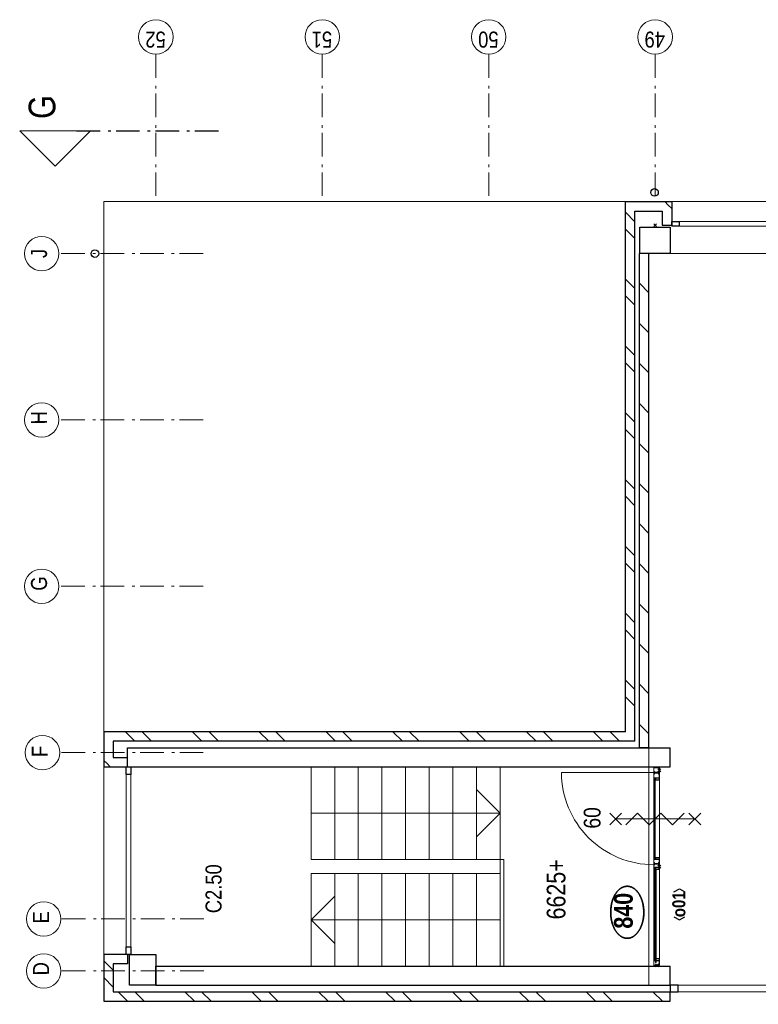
# Model space of a CAD drawing. Header units: millimetres. Extents: x -88840 to 85996, y -16279 to 104709.
# Tile 31 of 184: x 1110 to 8921, y 30882 to 41300. Entities that reach past the tile are written whole.
import ezdxf
from ezdxf.enums import TextEntityAlignment as Align

# ---------------------------------------------------------------- set-up
doc = ezdxf.new("R2010")
doc.units = ezdxf.units.MM
doc.header["$LTSCALE"] = 400
doc.header["$PDMODE"] = 3
doc.header["$PDSIZE"] = 15
doc.linetypes.add('STYLE_06', pattern=[1.041641, 0.625, -0.208282, 0.069427, -0.138931])
for name, color, linetype, lineweight in [('BA-Brandveiligheid', 7, 'Continuous', 15), ('Binnenkozijnen', 140, 'Continuous', 15), ('Buitenkozijnen', 140, 'Continuous', 15), ('Detailaanduiding', 5, 'Continuous', 70), ('Kozijnmerken', 43, 'Continuous', 9), ('mat-baksteen', 5, 'Continuous', 25), ('mat-beton (ihwg)', 5, 'Continuous', 25), ('mat-glas-vert', 140, 'Continuous', 15), ('mat-kalkzandsteen', 5, 'Continuous', 25), ('MAT-kit', 140, 'Continuous', 5), ('mat-kunststof', 43, 'Continuous', 9), ('mat-staal', 5, 'Continuous', 25), ('None', 7, 'Continuous', 9), ('Ruimtenummers', 5, 'Continuous', 25), ('Tekst', 140, 'Continuous', 15)]:
    doc.layers.add(name, color=color, linetype=linetype, lineweight=lineweight)
doc.styles.add('Arial Narrow', font='ARIALN.TTF', dxfattribs={"height": 222.25})
doc.styles.add('Arial Narrow (bold)', font='ARIALNB.TTF', dxfattribs={"height": 172.861111})
doc.styles.get("Standard").update_dxf_attribs({"font": 'arial.ttf'})

# ---------------------------------------------------------------- blocks, each defined once
blk = doc.blocks.new('*X258')
at = {"layer": 'None', "lineweight": 5}
blk.add_line((-9789, 34850), (-10769, 34850), dxfattribs=at)
blk = doc.blocks.new('*U259')
at = {"layer": 'mat-kunststof', "lineweight": 9}
blk.add_lwpolyline([(-10809, 34830), (-10799, 34830), (-10799, 34860), (-10809, 34860)], close=True, dxfattribs=at)
at = {"layer": 'None', "lineweight": 9}
blk.add_lwpolyline([(-10809, 34830), (-10799, 34860), (-10809, 34860), (-10799, 34830)], dxfattribs=at)
blk = doc.blocks.new('*U260')
at = {"layer": 'MAT-kit', "color": 9, "linetype": 'Continuous', "lineweight": 5}
for points in [[(-10809, 34873), (-10804, 34871), (-10799, 34873), (-10799, 34867), (-10799, 34860), (-10804, 34860), (-10809, 34860), (-10809, 34867), (-10809, 34873)], [(-10809, 34818), (-10804, 34820), (-10799, 34818), (-10799, 34824), (-10799, 34830), (-10804, 34830), (-10809, 34830), (-10809, 34824), (-10809, 34818)]]:
    blk.add_open_spline(points, degree=2, knots=[0, 0, 0, 0.229184, 0.229184, 0.5027, 0.5027, 0.726485, 0.726485, 1, 1, 1], dxfattribs=at)
at = {"layer": 'None', "color": 7}
blk.add_blockref('*U259', (0, 0), dxfattribs=at)
blk = doc.blocks.new('jan404.129')
at = {"layer": 'None', "lineweight": 15, "flags": 128}
for points in [[(-10, 14.85), (-10, -24.79), (10, -24.79), (10, 14.85)], [(8.5, 13.35), (8.5, -23.29), (-8.5, -23.29), (-8.5, 13.35)]]:
    blk.add_lwpolyline(points, close=True, dxfattribs=at)
blk = doc.blocks.new('*U261')
at = {"layer": 'None', "color": 7, "linetype": 'Continuous', "lineweight": 15}
for p, q in [((-10798.9, 34873.5), (-10798.9, 34816.5)), ((-10731, 34875), (-10797.4, 34875)), ((-10797.4, 34873.5), (-10797.4, 34816.5)), ((-10749.5, 34873.5), (-10797.4, 34873.5)), ((-10797.4, 34816.5), (-10751, 34816.5)), ((-10797.4, 34815), (-10751, 34815)), ((-10751, 34816.5), (-10751, 34872)), ((-10731, 34873.5), (-10749.5, 34873.5)), ((-10749.5, 34816.5), (-10749.5, 34872)), ((-10749.5, 34872), (-10731, 34872))]:
    blk.add_line(p, q, dxfattribs=at)
for centre, start, end in [((-10797.4, 34873.5), 90, 180), ((-10797.4, 34816.5), 180, 270), ((-10749.5, 34872), 90, 180), ((-10751, 34816.5), 270, 0), ((-10731, 34873.5), 0, 90), ((-10731, 34873.5), 270, 0)]:
    blk.add_arc(centre, 1.5, start, end, dxfattribs=at)
at = {"layer": 'None', "linetype": 'Continuous', "lineweight": 5}
blk.add_point((-10798.9, 34840), dxfattribs=at)
at = {"layer": 'mat-staal', "color": 7, "xscale": -1, "rotation": 180}
blk.add_blockref('jan404.129', (-10738.9, 34829.9), dxfattribs=at)
blk = doc.blocks.new('*U262')
at = {"layer": 'None', "color": 7, "linetype": 'Continuous', "lineweight": 15}
for p, q in [((-8772, 34817), (-8771, 34818)), ((-8772, 34816), (-8772, 34817)), ((-8772, 34816), (-8771, 34815)), ((-8772, 34816), (-8772, 34816)), ((-8771, 34818), (-8770, 34818)), ((-8771, 34815), (-8770, 34815)), ((-8751, 34818), (-8770, 34818)), ((-8770, 34816), (-8751, 34816)), ((-8770, 34815), (-8739, 34815)), ((-8759, 34867), (-8758, 34868)), ((-8759, 34866), (-8759, 34867)), ((-8759, 34866), (-8759, 34834)), ((-8759, 34834), (-8759, 34823)), ((-8759, 34823), (-8758, 34822)), ((-8759, 34823), (-8759, 34823)), ((-8758, 34868), (-8757, 34868)), ((-8758, 34822), (-8757, 34822)), ((-8749, 34868), (-8757, 34868)), ((-8749, 34866), (-8757, 34866)), ((-8757, 34866), (-8757, 34834)), ((-8757, 34834), (-8757, 34823)), ((-8757, 34823), (-8751, 34823)), ((-8757, 34822), (-8751, 34822)), ((-8750, 34823), (-8751, 34823)), ((-8751, 34822), (-8750, 34822)), ((-8750, 34818), (-8751, 34818)), ((-8750, 34817), (-8751, 34816)), ((-8751, 34816), (-8739, 34816)), ((-8749, 34823), (-8750, 34823)), ((-8750, 34822), (-8750, 34821)), ((-8750, 34822), (-8750, 34822)), ((-8750, 34821), (-8749, 34821)), ((-8750, 34819), (-8750, 34818)), ((-8749, 34819), (-8750, 34819)), ((-8750, 34818), (-8750, 34818)), ((-8749, 34817), (-8750, 34817)), ((-8749, 34874), (-8748, 34875)), ((-8749, 34873), (-8749, 34874)), ((-8749, 34873), (-8749, 34868)), ((-8748, 34867), (-8749, 34866)), ((-8748, 34822), (-8749, 34823)), ((-8749, 34821), (-8749, 34820)), ((-8749, 34820), (-8749, 34819)), ((-8749, 34820), (-8749, 34820)), ((-8749, 34819), (-8749, 34819)), ((-8748, 34818), (-8749, 34817)), ((-8748, 34875), (-8747, 34875)), ((-8747, 34868), (-8748, 34867)), ((-8748, 34867), (-8748, 34867)), ((-8748, 34822), (-8748, 34822)), ((-8748, 34821), (-8748, 34822)), ((-8747, 34820), (-8748, 34821)), ((-8747, 34820), (-8748, 34819)), ((-8748, 34819), (-8748, 34818)), ((-8748, 34818), (-8748, 34818)), ((-8739, 34875), (-8747, 34875)), ((-8747, 34873), (-8747, 34868)), ((-8739, 34873), (-8747, 34873)), ((-8710, 34875), (-8739, 34875)), ((-8710, 34873), (-8739, 34873)), ((-8739, 34816), (-8710, 34816)), ((-8739, 34815), (-8710, 34815)), ((-8710, 34875), (-8709, 34874)), ((-8710, 34875), (-8710, 34875)), ((-8710, 34834), (-8710, 34873)), ((-8710, 34816), (-8710, 34834)), ((-8709, 34816), (-8710, 34815)), ((-8710, 34815), (-8710, 34815)), ((-8709, 34874), (-8709, 34873)), ((-8709, 34834), (-8709, 34873)), ((-8709, 34816), (-8709, 34834)), ((-8709, 34816), (-8709, 34816))]:
    blk.add_line(p, q, dxfattribs=at)
blk = doc.blocks.new('*U263')
at = {"layer": 'None', "linetype": 'Continuous', "lineweight": 5}
blk.add_point((-8737, 34815), dxfattribs=at)
at = {"layer": 'None', "color": 7}
blk.add_blockref('*U262', (0, 0), dxfattribs=at)
blk = doc.blocks.new('*U264')
at = {"layer": 'None', "color": 7, "linetype": 'Continuous', "lineweight": 15}
for p, q in [((-8839, 34874), (-8838, 34875)), ((-8755, 34875), (-8839, 34875)), ((-8839, 34873), (-8839, 34874)), ((-8839, 34873), (-8839, 34873)), ((-8838, 34872), (-8839, 34873)), ((-8775, 34873), (-8839, 34873)), ((-8838, 34875), (-8837, 34875)), ((-8837, 34872), (-8838, 34872)), ((-8819, 34875), (-8837, 34875)), ((-8819, 34873), (-8837, 34873)), ((-8837, 34872), (-8819, 34872)), ((-8837, 34815), (-8778, 34815)), ((-8819, 34873), (-8818, 34873)), ((-8819, 34872), (-8819, 34854)), ((-8819, 34854), (-8819, 34816)), ((-8819, 34816), (-8818, 34815)), ((-8819, 34816), (-8819, 34816)), ((-8818, 34873), (-8817, 34872)), ((-8818, 34873), (-8818, 34873)), ((-8818, 34815), (-8817, 34815)), ((-8817, 34872), (-8817, 34854)), ((-8817, 34854), (-8817, 34816)), ((-8817, 34816), (-8778, 34816)), ((-8778, 34872), (-8777, 34872)), ((-8778, 34871), (-8778, 34872)), ((-8778, 34870), (-8778, 34871)), ((-8778, 34870), (-8778, 34869)), ((-8778, 34869), (-8778, 34868)), ((-8778, 34868), (-8777, 34868)), ((-8778, 34823), (-8777, 34823)), ((-8778, 34823), (-8778, 34823)), ((-8778, 34822), (-8778, 34823)), ((-8778, 34816), (-8778, 34822)), ((-8777, 34816), (-8778, 34815)), ((-8778, 34815), (-8778, 34815)), ((-8777, 34873), (-8776, 34873)), ((-8777, 34872), (-8777, 34873)), ((-8777, 34871), (-8776, 34871)), ((-8777, 34870), (-8777, 34871)), ((-8777, 34870), (-8777, 34870)), ((-8777, 34869), (-8777, 34870)), ((-8777, 34869), (-8777, 34869)), ((-8776, 34869), (-8777, 34869)), ((-8777, 34868), (-8777, 34867)), ((-8777, 34867), (-8776, 34867)), ((-8777, 34823), (-8768, 34823)), ((-8777, 34822), (-8768, 34822)), ((-8777, 34816), (-8777, 34822)), ((-8777, 34816), (-8777, 34816)), ((-8776, 34873), (-8775, 34873)), ((-8776, 34872), (-8775, 34872)), ((-8776, 34871), (-8776, 34872)), ((-8776, 34868), (-8776, 34869)), ((-8775, 34868), (-8776, 34868)), ((-8776, 34867), (-8775, 34866)), ((-8775, 34873), (-8755, 34873)), ((-8775, 34872), (-8775, 34872)), ((-8775, 34872), (-8755, 34872)), ((-8775, 34868), (-8775, 34868)), ((-8768, 34868), (-8775, 34868)), ((-8768, 34866), (-8775, 34866)), ((-8768, 34868), (-8767, 34867)), ((-8768, 34868), (-8768, 34868)), ((-8768, 34854), (-8768, 34866)), ((-8768, 34823), (-8768, 34854)), ((-8767, 34823), (-8768, 34822)), ((-8768, 34822), (-8768, 34822)), ((-8767, 34867), (-8767, 34866)), ((-8767, 34854), (-8767, 34866)), ((-8767, 34823), (-8767, 34854)), ((-8767, 34823), (-8767, 34823)), ((-8755, 34875), (-8755, 34875)), ((-8754, 34874), (-8755, 34875)), ((-8754, 34873), (-8755, 34872)), ((-8755, 34872), (-8755, 34872)), ((-8754, 34873), (-8754, 34874)), ((-8754, 34873), (-8754, 34873))]:
    blk.add_line(p, q, dxfattribs=at)
at = {"layer": 'mat-staal', "color": 7, "xscale": -1, "rotation": 180}
blk.add_blockref('jan404.129', (-8829, 34830), dxfattribs=at)
blk = doc.blocks.new('*U265')
at = {"layer": 'None'}
blk.add_blockref('*U264', (0, 0), dxfattribs=at)
blk = doc.blocks.new('*U266')
at = {"layer": 'mat-kunststof', "lineweight": 9}
blk.add_lwpolyline([(-8699, 34830), (-8709, 34830), (-8709, 34860), (-8699, 34860)], close=True, dxfattribs=at)
at = {"layer": 'None', "lineweight": 9}
blk.add_lwpolyline([(-8699, 34830), (-8709, 34860), (-8699, 34860), (-8709, 34830)], dxfattribs=at)
blk = doc.blocks.new('*U267')
at = {"layer": 'MAT-kit', "color": 9, "linetype": 'Continuous', "lineweight": 5}
for points in [[(-8699, 34873), (-8704, 34871), (-8709, 34873), (-8709, 34867), (-8709, 34860), (-8704, 34860), (-8699, 34860), (-8699, 34867), (-8699, 34873)], [(-8699, 34818), (-8704, 34820), (-8709, 34818), (-8709, 34824), (-8709, 34830), (-8704, 34830), (-8699, 34830), (-8699, 34824), (-8699, 34818)]]:
    blk.add_open_spline(points, degree=2, knots=[0, 0, 0, 0.229184, 0.229184, 0.5027, 0.5027, 0.726485, 0.726485, 1, 1, 1], dxfattribs=at)
at = {"layer": 'None', "color": 7}
blk.add_blockref('*U266', (0, 0), dxfattribs=at)
blk = doc.blocks.new('*U268')
at = {"layer": 'None', "color": 7, "linetype": 'Continuous', "lineweight": 15}
for p, q in [((-9784, 34874), (-9783, 34875)), ((-9784, 34873), (-9784, 34874)), ((-9784, 34873), (-9783, 34872)), ((-9784, 34873), (-9784, 34873)), ((-9784, 34873), (-9754, 34873)), ((-9783, 34875), (-9782, 34875)), ((-9783, 34872), (-9782, 34872)), ((-9782, 34875), (-9754, 34875)), ((-9782, 34873), (-9764, 34873)), ((-9764, 34872), (-9782, 34872)), ((-9763, 34873), (-9764, 34873)), ((-9764, 34834), (-9764, 34872)), ((-9764, 34816), (-9764, 34834)), ((-9764, 34816), (-9763, 34815)), ((-9764, 34816), (-9764, 34816)), ((-9763, 34873), (-9763, 34873)), ((-9762, 34872), (-9763, 34873)), ((-9763, 34815), (-9762, 34815)), ((-9754, 34815), (-9763, 34815)), ((-9762, 34834), (-9762, 34872)), ((-9762, 34816), (-9762, 34834)), ((-9754, 34816), (-9762, 34816)), ((-9754, 34875), (-9740, 34875)), ((-9754, 34873), (-9740, 34873)), ((-9736, 34816), (-9754, 34816)), ((-9717, 34815), (-9754, 34815)), ((-9739, 34875), (-9740, 34875)), ((-9740, 34873), (-9740, 34868)), ((-9740, 34868), (-9740, 34867)), ((-9740, 34867), (-9739, 34867)), ((-9740, 34821), (-9739, 34822)), ((-9740, 34820), (-9740, 34821)), ((-9740, 34820), (-9740, 34819)), ((-9740, 34819), (-9739, 34818)), ((-9739, 34874), (-9739, 34875)), ((-9738, 34873), (-9739, 34874)), ((-9739, 34867), (-9738, 34866)), ((-9739, 34822), (-9738, 34823)), ((-9739, 34822), (-9739, 34822)), ((-9739, 34818), (-9738, 34817)), ((-9739, 34818), (-9739, 34818)), ((-9738, 34873), (-9738, 34868)), ((-9738, 34868), (-9730, 34868)), ((-9738, 34866), (-9730, 34866)), ((-9738, 34823), (-9737, 34823)), ((-9737, 34822), (-9738, 34821)), ((-9738, 34821), (-9738, 34820)), ((-9738, 34821), (-9738, 34821)), ((-9738, 34820), (-9738, 34819)), ((-9738, 34820), (-9738, 34820)), ((-9738, 34819), (-9737, 34818)), ((-9738, 34819), (-9738, 34819)), ((-9738, 34819), (-9738, 34819)), ((-9738, 34817), (-9737, 34817)), ((-9737, 34823), (-9736, 34823)), ((-9737, 34822), (-9737, 34822)), ((-9736, 34822), (-9737, 34822)), ((-9737, 34818), (-9736, 34818)), ((-9737, 34818), (-9737, 34818)), ((-9737, 34817), (-9736, 34816)), ((-9730, 34823), (-9736, 34823)), ((-9730, 34822), (-9736, 34822)), ((-9736, 34818), (-9717, 34818)), ((-9717, 34816), (-9736, 34816)), ((-9735, 34875), (-9734, 34875)), ((-9735, 34874), (-9735, 34875)), ((-9735, 34873), (-9735, 34874)), ((-9735, 34873), (-9735, 34872)), ((-9735, 34873), (-9735, 34873)), ((-9735, 34872), (-9734, 34872)), ((-9734, 34875), (-9659, 34875)), ((-9714, 34873), (-9734, 34873)), ((-9714, 34872), (-9734, 34872)), ((-9729, 34868), (-9730, 34868)), ((-9730, 34866), (-9730, 34834)), ((-9730, 34834), (-9730, 34823)), ((-9729, 34822), (-9730, 34822)), ((-9729, 34867), (-9729, 34868)), ((-9728, 34866), (-9729, 34867)), ((-9729, 34823), (-9729, 34822)), ((-9728, 34823), (-9729, 34823)), ((-9728, 34866), (-9728, 34834)), ((-9728, 34834), (-9728, 34823)), ((-9722, 34868), (-9722, 34867)), ((-9721, 34868), (-9722, 34868)), ((-9722, 34867), (-9722, 34866)), ((-9722, 34854), (-9722, 34866)), ((-9722, 34823), (-9722, 34854)), ((-9722, 34823), (-9722, 34822)), ((-9722, 34823), (-9722, 34823)), ((-9722, 34822), (-9721, 34822)), ((-9721, 34868), (-9714, 34868)), ((-9721, 34866), (-9714, 34866)), ((-9721, 34854), (-9721, 34866)), ((-9721, 34823), (-9721, 34854)), ((-9712, 34823), (-9721, 34823)), ((-9712, 34822), (-9721, 34822)), ((-9716, 34818), (-9717, 34818)), ((-9716, 34815), (-9717, 34815)), ((-9716, 34817), (-9716, 34818)), ((-9715, 34816), (-9716, 34817)), ((-9716, 34816), (-9716, 34815)), ((-9715, 34816), (-9716, 34816)), ((-9714, 34873), (-9714, 34873)), ((-9713, 34873), (-9714, 34873)), ((-9714, 34873), (-9659, 34873)), ((-9714, 34872), (-9714, 34872)), ((-9713, 34872), (-9714, 34872)), ((-9714, 34868), (-9713, 34868)), ((-9714, 34868), (-9714, 34868)), ((-9714, 34867), (-9714, 34866)), ((-9713, 34867), (-9714, 34867)), ((-9712, 34872), (-9713, 34873)), ((-9713, 34871), (-9713, 34872)), ((-9713, 34871), (-9713, 34871)), ((-9713, 34870), (-9713, 34871)), ((-9712, 34870), (-9713, 34870)), ((-9713, 34869), (-9712, 34870)), ((-9713, 34869), (-9713, 34869)), ((-9713, 34869), (-9713, 34869)), ((-9713, 34868), (-9713, 34869)), ((-9712, 34868), (-9713, 34867)), ((-9711, 34872), (-9712, 34872)), ((-9711, 34868), (-9712, 34868)), ((-9712, 34823), (-9712, 34823)), ((-9711, 34823), (-9712, 34823)), ((-9712, 34816), (-9712, 34822)), ((-9712, 34816), (-9712, 34815)), ((-9712, 34816), (-9712, 34816)), ((-9712, 34815), (-9711, 34815)), ((-9711, 34871), (-9711, 34872)), ((-9711, 34870), (-9711, 34871)), ((-9711, 34870), (-9711, 34869)), ((-9711, 34869), (-9711, 34868)), ((-9711, 34822), (-9711, 34823)), ((-9711, 34816), (-9711, 34822)), ((-9660, 34816), (-9711, 34816)), ((-9660, 34815), (-9711, 34815)), ((-9680, 34873), (-9680, 34872)), ((-9680, 34873), (-9680, 34873)), ((-9679, 34873), (-9680, 34873)), ((-9680, 34872), (-9680, 34854)), ((-9680, 34854), (-9680, 34816)), ((-9679, 34816), (-9680, 34815)), ((-9680, 34815), (-9680, 34815)), ((-9679, 34875), (-9660, 34875)), ((-9679, 34873), (-9660, 34873)), ((-9660, 34872), (-9679, 34872)), ((-9679, 34872), (-9679, 34854)), ((-9679, 34854), (-9679, 34816)), ((-9679, 34816), (-9679, 34816)), ((-9660, 34875), (-9660, 34875)), ((-9659, 34874), (-9660, 34875)), ((-9660, 34872), (-9659, 34873)), ((-9660, 34872), (-9660, 34872)), ((-9659, 34873), (-9659, 34874)), ((-9659, 34873), (-9659, 34873))]:
    blk.add_line(p, q, dxfattribs=at)
at = {"layer": 'None', "linetype": 'Continuous', "lineweight": 5}
blk.add_point((-9756, 34815), dxfattribs=at)
at = {"layer": 'mat-staal', "color": 7, "rotation": 180}
for p in [(-9774, 34830), (-9669, 34830)]:
    blk.add_blockref('jan404.129', p, dxfattribs=at)
blk = doc.blocks.new('*U269')
at = {"layer": 'mat-glas-vert', "color": 140, "lineweight": 15}
for points in [[(-9789, 34848), (-10769, 34848), (-10769, 34856), (-9789, 34856)], [(-9772, 34858), (-10739, 34858), (-10739, 34868), (-9772, 34868)], [(-8829, 34858), (-9671, 34858), (-9671, 34868), (-8829, 34868)]]:
    blk.add_lwpolyline(points, close=True, dxfattribs=at)
at = {"layer": 'None', "color": 43, "linetype": 'Continuous', "lineweight": 9}
blk.add_line((-8759, 34873), (-8759, 35850), dxfattribs=at)
at = {"layer": 'None', "lineweight": 9}
blk.add_lwpolyline([(-10799, 34815), (-10799, 34875), (-8709, 34875), (-8709, 34815)], close=True, dxfattribs=at)
at = {"layer": 'None', "color": 43, "linetype": 'Continuous', "lineweight": 9}
blk.add_arc((-8759, 34874), 976, 89.9877, 180.0459, dxfattribs=at)
at = {"layer": 'mat-glas-vert', "color": 140}
blk.add_blockref('*X258', (0, 0), dxfattribs=at)
at = {"layer": 'mat-staal', "color": 7}
for name in ['*U260', '*U267']:
    blk.add_blockref(name, (0, 0), dxfattribs=at)
at = {"layer": 'None', "color": 7}
for name in ['*U261', '*U268', '*U265', '*U263']:
    blk.add_blockref(name, (0, 0), dxfattribs=at)
blk = doc.blocks.new('060min zelfsluitend Y')
at = {"layer": 'BA-Brandveiligheid', "color": 7, "linetype": 'Continuous', "lineweight": 15}
for p, q in [((-62, 477), (62, 353)), ((62, 477), (-62, 353)), ((-62, -484), (62, -360)), ((62, -484), (-62, -360))]:
    blk.add_line(p, q, dxfattribs=at)
at = {"layer": 'None', "color": 7, "linetype": 'Continuous', "lineweight": 15}
for p, q in [((0, -422), (0, 415)), ((62, 185), (-62, 309)), ((62, 185), (-62, 62)), ((62, -62), (-62, 62)), ((62, -62), (-62, -185)), ((62, -309), (-62, -185))]:
    blk.add_line(p, q, dxfattribs=at)
at = {"layer": 'BA-Brandveiligheid', "color": 43, "insert": (-103, 753), "char_height": 177.8, "attachment_point": 1, "style": 'Arial Narrow'}
blk.add_mtext('60', dxfattribs=at)
blk = doc.blocks.new('Kolom 280x320')
at = {"layer": 'mat-beton (ihwg)', "lineweight": 25}
blk.add_lwpolyline([(-300, 160), (-20, 160), (-20, -160), (-300, -160)], close=True, dxfattribs=at)
at = {"layer": 'None', "color": 92, "linetype": 'Continuous', "lineweight": 5}
blk.add_point((0, 0), dxfattribs=at)
blk = doc.blocks.new('*X896')
at = {"layer": 'None', "lineweight": 9}
for p, q in [((-11029, 40590), (-10929, 40690)), ((-10852, 40590), (-10752, 40690))]:
    blk.add_line(p, q, dxfattribs=at)
blk = doc.blocks.new('*X897')
at = {"layer": 'None', "lineweight": 9}
for p, q in [((-11179, 40440), (-11079, 40540)), ((-11179, 40263), (-11079, 40363)), ((-11179, 39733), (-11079, 39833)), ((-11179, 39556), (-11079, 39656)), ((-11179, 39026), (-11079, 39126)), ((-11179, 38849), (-11079, 38949)), ((-11179, 38319), (-11079, 38419)), ((-11179, 38142), (-11079, 38242)), ((-11179, 37611), (-11079, 37711)), ((-11179, 37435), (-11079, 37535)), ((-11179, 36904), (-11079, 37004)), ((-11179, 36728), (-11079, 36828)), ((-11179, 36197), (-11079, 36297)), ((-11179, 36021), (-11079, 36121)), ((-11179, 35490), (-11079, 35590)), ((-11179, 35314), (-11079, 35414)), ((-11179, 34783), (-11079, 34883)), ((-11086, 34700), (-11079, 34707))]:
    blk.add_line(p, q, dxfattribs=at)
blk = doc.blocks.new('*X898')
at = {"layer": 'None', "lineweight": 9}
blk.add_line((-8665, 40656), (-8631, 40690), dxfattribs=at)
blk = doc.blocks.new('*X899')
at = {"layer": 'None', "lineweight": 9}
blk.add_line((-8699, 40622), (-8665, 40656), dxfattribs=at)
blk = doc.blocks.new('*X900')
at = {"layer": 'None', "lineweight": 9}
blk.add_line((-2755, 34721), (-2719, 34758), dxfattribs=at)
blk = doc.blocks.new('*U42')
at = {"layer": 'Buitenkozijnen', "lineweight": 15}
for p, q in [((0, 25), (1985, 25)), ((0, -25), (0, 25)), ((1985, -25), (1985, 25)), ((0, -25), (1985, -25))]:
    blk.add_line(p, q, dxfattribs=at)
blk = doc.blocks.new('Gevelpui best 1985')
at = {"layer": 'Buitenkozijnen', "color": 43, "lineweight": 9}
blk.add_line((0, 260), (1985, 260), dxfattribs=at)
at = {"layer": 'Buitenkozijnen', "color": 92, "lineweight": 25}
for points in [[(0, -25), (0, 25), (80, 25), (80, -25)], [(1905, -25), (1905, 25), (1985, 25), (1985, -25)]]:
    blk.add_lwpolyline(points, close=True, dxfattribs=at)
at = {"layer": 'Buitenkozijnen'}
blk.add_blockref('*U42', (0, 0), dxfattribs=at)
blk = doc.blocks.new('*X924')
at = {"layer": 'None', "lineweight": 9}
blk.add_line((-2792, 34685), (-2755, 34721), dxfattribs=at)
blk = doc.blocks.new('*U45')
at = {"layer": 'Buitenkozijnen', "lineweight": 15}
for p, q in [((-10, 0), (-10, -1960)), ((-10, 0), (40, 0)), ((40, 0), (40, -1960)), ((-10, -1960), (40, -1960))]:
    blk.add_line(p, q, dxfattribs=at)
blk = doc.blocks.new('Gevelpui best 1960')
at = {"layer": 'Buitenkozijnen', "color": 43, "lineweight": 9}
blk.add_line((250, 0), (250, -1960), dxfattribs=at)
at = {"layer": 'Buitenkozijnen', "color": 92, "lineweight": 25}
for points in [[(-10, 0), (40, 0), (40, -80), (-10, -80)], [(-10, -1880), (40, -1880), (40, -1960), (-10, -1960)]]:
    blk.add_lwpolyline(points, close=True, dxfattribs=at)
at = {"layer": 'Buitenkozijnen'}
blk.add_blockref('*U45', (0, 0), dxfattribs=at)
blk = doc.blocks.new('*U930')
at = {"layer": 'Buitenkozijnen', "lineweight": 15}
for p, q in [((-11079, 34700), (-11009, 34700)), ((-11079, 32870), (-11079, 34700)), ((-11009, 32870), (-11009, 34700)), ((-11079, 32870), (-11009, 32870))]:
    blk.add_line(p, q, dxfattribs=at)
blk = doc.blocks.new('*U931')
at = {"layer": 'Buitenkozijnen', "color": 92, "lineweight": 25}
for points in [[(-11009, 34700), (-11079, 34700), (-11079, 34617), (-11009, 34617)], [(-11009, 32953), (-11079, 32953), (-11079, 32870), (-11009, 32870)]]:
    blk.add_lwpolyline(points, close=True, dxfattribs=at)
at = {"layer": 'Buitenkozijnen'}
blk.add_blockref('*U930', (0, 0), dxfattribs=at)
blk = doc.blocks.new('*X984')
at = {"layer": 'None', "lineweight": 9}
for p, q in [((-8429, 40361), (-8329, 40461)), ((-8429, 40185), (-8329, 40285)), ((-8429, 39654), (-8329, 39754)), ((-8429, 39478), (-8329, 39578)), ((-8429, 38947), (-8329, 39047)), ((-8429, 38771), (-8329, 38871)), ((-8429, 38240), (-8329, 38340)), ((-8429, 38064), (-8329, 38164)), ((-8429, 37533), (-8329, 37633)), ((-8429, 37357), (-8329, 37457)), ((-8429, 36826), (-8329, 36926)), ((-8429, 36650), (-8329, 36750)), ((-8429, 36119), (-8329, 36219)), ((-8429, 35942), (-8329, 36042)), ((-8429, 35412), (-8329, 35512)), ((-8429, 35235), (-8329, 35335))]:
    blk.add_line(p, q, dxfattribs=at)
blk = doc.blocks.new('*X985')
at = {"layer": 'None', "lineweight": 9}
for p, q in [((-8350, 34925), (-8250, 35025)), ((-7926, 34925), (-7826, 35025)), ((-7501, 34925), (-7401, 35025)), ((-7077, 34925), (-6977, 35025)), ((-6653, 34925), (-6553, 35025)), ((-6229, 34925), (-6129, 35025)), ((-5804, 34925), (-5704, 35025)), ((-5380, 34925), (-5280, 35025)), ((-4956, 34925), (-4856, 35025)), ((-4532, 34925), (-4432, 35025)), ((-4107, 34925), (-4007, 35025)), ((-3683, 34925), (-3583, 35025))]:
    blk.add_line(p, q, dxfattribs=at)
blk = doc.blocks.new('*X986')
at = {"layer": 'None', "lineweight": 9}
for p, q in [((-8059, 35075), (-7959, 35175)), ((-7882, 35075), (-7782, 35175)), ((-7351, 35075), (-7251, 35175)), ((-7175, 35075), (-7075, 35175)), ((-6644, 35075), (-6544, 35175)), ((-6468, 35075), (-6368, 35175)), ((-5937, 35075), (-5837, 35175)), ((-5761, 35075), (-5661, 35175)), ((-5230, 35075), (-5130, 35175)), ((-5054, 35075), (-4954, 35175)), ((-4523, 35075), (-4423, 35175)), ((-4347, 35075), (-4247, 35175)), ((-3816, 35075), (-3716, 35175)), ((-3639, 35075), (-3539, 35175)), ((-3109, 35075), (-3009, 35175)), ((-2932, 35075), (-2832, 35175))]:
    blk.add_line(p, q, dxfattribs=at)
blk = doc.blocks.new('HWA')
at = {"layer": 'None', "color": 92, "linetype": 'Continuous', "lineweight": 25}
blk.add_circle((0, -74), 40, dxfattribs=at)
blk = doc.blocks.new('Kozijnmerk 50')
at = {"layer": 'Kozijnmerken', "color": 92, "linetype": 'Continuous', "lineweight": 25}
for points in [[(-132, 51), (-165, -6), (-132, -62)], [(132, 51), (165, -6), (132, -62)]]:
    blk.add_lwpolyline(points, dxfattribs=at)
at = {"layer": 'None', "color": 43, "style": 'Arial Narrow (bold)'}
blk.add_attdef('merk', text='', height=138, dxfattribs=at).set_placement((0, 0), align=Align.MIDDLE_CENTER)
blk = doc.blocks.new('Detail')
at = {"layer": 'Detailaanduiding', "color": 1, "linetype": 'Continuous', "lineweight": 35}
blk.add_open_spline([(-134, 154), (-70, 177), (77, 177), (141, 154), (205, 130), (242, 90), (278, 49), (278, 2), (278, -45), (242, -85), (205, -126), (141, -149), (77, -173), (-70, -173), (-134, -149), (-198, -126), (-235, -85), (-272, -45), (-272, 2), (-272, 49), (-235, 90), (-198, 130), (-134, 154)], degree=2, knots=[0, 0, 0, 0.097932, 0.195864, 0.195864, 0.280023, 0.280023, 0.347931, 0.347931, 0.415846, 0.415846, 0.5, 0.5, 0.597932, 0.695864, 0.695864, 0.780023, 0.780023, 0.847931, 0.847931, 0.915846, 0.915846, 1, 1, 1], dxfattribs=at)
at = {"layer": 'Detailaanduiding', "style": 'Arial Narrow (bold)'}
blk.add_attdef('Detail', text='', height=198, dxfattribs=at).set_placement((-170, 142), align=Align.TOP_LEFT)
at = {"layer": 'None', "color": 0, "flags": 1}
blk.add_attdef('Fragment', (-272, -528), '', height=198, dxfattribs=at)

msp = doc.modelspace()

# ---------------------------------------------------------------- linework, layer by layer
at = {"linetype": 'Continuous', "lineweight": 0, "flags": 128}
msp.add_lwpolyline([(7765.2844, 38825.04674), (7765.2844, 31085.08738), (34420.2844, 31085.08738), (34420.2844, 25955.04674), (39786.2844, 25955.04674), (39786.2844, 38825.04674), (7765.2844, 38825.04674)], dxfattribs=at)
at = {"layer": 'mat-baksteen', "lineweight": 25}
for p, q in [((7515.2844, 39375.04674), (8005.2844, 39375.04674)), ((7515.2844, 33765.08738), (7515.2844, 39375.04674)), ((8005.2844, 39375.04674), (8005.2844, 39125.04674)), ((7615.2844, 39275.04674), (7905.2844, 39275.04674)), ((7615.2844, 33665.08738), (7615.2844, 39275.04674)), ((7905.2844, 39275.04674), (7905.2844, 39125.04674)), ((7905.2844, 39125.04674), (8005.2844, 39125.04674)), ((2000.2844, 33765.08738), (2000.2844, 33395.04674)), ((7515.2844, 33765.08738), (2000.2844, 33765.08738)), ((2100.2844, 33665.08738), (2100.2844, 33495.04674)), ((7615.2844, 33665.08738), (2100.2844, 33665.08738)), ((2100.2844, 33495.04674), (2250.2844, 33495.04674)), ((2250.2844, 33395.04674), (2250.2844, 33495.04674)), ((2000.2844, 33395.04674), (2250.2844, 33395.04674)), ((2250.2844, 31410.04674), (2000.2844, 31410.04674)), ((2000.2844, 31410.04674), (2000.2844, 30915.04674)), ((2250.2844, 31410.04674), (2250.2844, 31310.04674)), ((2250.2844, 31310.04674), (2100.2844, 31310.04674)), ((2100.2844, 31310.04674), (2100.2844, 31015.04674)), ((2100.2844, 31015.04674), (7990.2844, 31015.04674)), ((7990.2844, 30915.04674), (7990.2844, 31015.04674)), ((2000.2844, 30915.04674), (7990.2844, 30915.04674))]:
    msp.add_line(p, q, dxfattribs=at)
at = {"layer": 'mat-beton (ihwg)', "lineweight": 25}
for p, q in [((2250.2844, 33595.04674), (7990.2844, 33595.04674)), ((2250.2844, 33395.04674), (2250.2844, 33595.04674)), ((7990.2844, 33395.04674), (7990.2844, 33595.04674)), ((2250.2844, 33395.04674), (7990.2844, 33395.04674)), ((2550.2844, 31285.08738), (7990.2844, 31285.08738)), ((2550.2844, 31085.08738), (2550.2844, 31285.08738)), ((7990.2844, 31085.08738), (7990.2844, 31285.08738)), ((2550.2844, 31085.08738), (7990.2844, 31085.08738))]:
    msp.add_line(p, q, dxfattribs=at)
msp.add_lwpolyline([(2550.2844, 31085.08738), (2270.2844, 31085.08738), (2270.2844, 31410.04674), (2550.2844, 31410.04674)], close=True, dxfattribs=at)
at = {"layer": 'mat-kalkzandsteen', "lineweight": 25}
for p, q in [((7665.2844, 33595.04674), (7665.2844, 38825.04674)), ((7765.2844, 33595.04674), (7765.2844, 38825.04674)), ((7765.2844, 33595.04674), (7665.2844, 33595.04674))]:
    msp.add_line(p, q, dxfattribs=at)
at = {"layer": 'None', "color": 7, "linetype": 'STYLE_06', "lineweight": 9}
for p, q in [((2550.2844, 40934.72218), (2550.2844, 39434.72218)), ((4310.2844, 40934.72218), (4310.2844, 39434.72218)), ((6070.2844, 40934.72218), (6070.2844, 39434.72218)), ((7830.2844, 40934.72218), (7830.2844, 39434.72218)), ((1549.54169, 38824.95686), (3049.54169, 38824.95686)), ((1549.54169, 37064.95686), (3049.54169, 37064.95686)), ((1549.54169, 35304.95686), (3049.54169, 35304.95686)), ((1552.26094, 33545.04674), (3052.26094, 33545.04674)), ((1556.73632, 31785.01141), (3056.73632, 31785.01141)), ((1556.73632, 31235.01141), (3056.73632, 31235.01141))]:
    msp.add_line(p, q, dxfattribs=at)
at = {"layer": 'None', "color": 92, "linetype": 'STYLE_06', "lineweight": 25}
msp.add_line((1712.04994, 40125.04635), (3212.04994, 40125.04635), dxfattribs=at)
at = {"layer": 'None', "color": 43, "linetype": 'Continuous', "lineweight": 9}
for q in [(5941.4159, 33155.04674), (4191.4159, 32905.04674), (5941.4159, 32655.04674)]:
    msp.add_line((6191.4159, 32905.04674), q, dxfattribs=at)
at = {"layer": 'None', "color": 8, "linetype": 'Continuous', "lineweight": 5}
for p, q in [((4191.4159, 31775.08738), (4441.4159, 32025.08738)), ((6191.4159, 31775.08738), (4191.4159, 31775.08738)), ((4191.4159, 31775.08738), (4441.4159, 31525.08738))]:
    msp.add_line(p, q, dxfattribs=at)
at = {"layer": 'None', "color": 140, "linetype": 'Continuous', "lineweight": 15, "flags": 128}
msp.add_lwpolyline([(1110.17494, 40125.04635), (1860.17494, 40125.04635), (1485.17494, 39750.04635)], close=True, dxfattribs=at)
at = {"layer": 'None', "color": 43, "linetype": 'Continuous', "lineweight": 9}
msp.add_lwpolyline([(2000.2844, 33765.08738), (2000.2844, 39375.04674), (7515.2844, 39375.04674)], dxfattribs=at)
for points in [[(4191.4159, 32415.04674), (4191.4159, 33395.04674), (4441.4159, 33395.04674), (4441.4159, 32415.04674)], [(4441.4159, 32415.04674), (4441.4159, 33395.04674), (4691.4159, 33395.04674), (4691.4159, 32415.04674)], [(4691.4159, 32415.04674), (4691.4159, 33395.04674), (4941.4159, 33395.04674), (4941.4159, 32415.04674)], [(4941.4159, 32415.04674), (4941.4159, 33395.04674), (5191.4159, 33395.04674), (5191.4159, 32415.04674)], [(5191.4159, 32415.04674), (5191.4159, 33395.04674), (5441.4159, 33395.04674), (5441.4159, 32415.04674)], [(5441.4159, 32415.04674), (5441.4159, 33395.04674), (5691.4159, 33395.04674), (5691.4159, 32415.04674)], [(5691.4159, 32415.04674), (5691.4159, 33395.04674), (5941.4159, 33395.04674), (5941.4159, 32415.04674)], [(5941.4159, 32415.04674), (5941.4159, 33395.04674), (6191.4159, 33395.04674), (6191.4159, 32415.04674)]]:
    msp.add_lwpolyline(points, close=True, dxfattribs=at)
at = {"layer": 'None', "color": 140, "linetype": 'Continuous', "lineweight": 15}
msp.add_lwpolyline([(6191.4159, 31285.08738), (6191.4159, 32415.04674), (6231.4159, 32415.04674), (6231.4159, 31285.08738)], close=True, dxfattribs=at)
at = {"layer": 'None', "color": 8, "linetype": 'Continuous', "lineweight": 5}
for points in [[(4191.4159, 31285.08738), (4191.4159, 32265.08738), (4441.4159, 32265.08738), (4441.4159, 31285.08738)], [(4441.4159, 31285.08738), (4441.4159, 32265.08738), (4691.4159, 32265.08738), (4691.4159, 31285.08738)], [(4691.4159, 31285.08738), (4691.4159, 32265.08738), (4941.4159, 32265.08738), (4941.4159, 31285.08738)], [(4941.4159, 31285.08738), (4941.4159, 32265.08738), (5191.4159, 32265.08738), (5191.4159, 31285.08738)], [(5191.4159, 31285.08738), (5191.4159, 32265.08738), (5441.4159, 32265.08738), (5441.4159, 31285.08738)], [(5441.4159, 31285.08738), (5441.4159, 32265.08738), (5691.4159, 32265.08738), (5691.4159, 31285.08738)], [(5691.4159, 31285.08738), (5691.4159, 32265.08738), (5941.4159, 32265.08738), (5941.4159, 31285.08738)], [(5941.4159, 31285.08738), (5941.4159, 32265.08738), (6191.4159, 32265.08738), (6191.4159, 31285.08738)]]:
    msp.add_lwpolyline(points, close=True, dxfattribs=at)
at = {"layer": 'None', "color": 43, "linetype": 'Continuous', "lineweight": 9}
for centre in [(2550.2844, 41117.3286), (4310.2844, 41117.3286), (6070.2844, 41117.3286), (7830.2844, 41117.3286), (1342.53609, 38824.95686), (1342.53609, 37064.95686), (1342.53609, 35304.95686), (1350.69386, 33545.04674), (1364.11998, 31785.01141), (1364.11998, 31235.01141)]:
    msp.add_circle(centre, 182.60642, dxfattribs=at)

# ---------------------------------------------------------------- block references
at = {"layer": 'Buitenkozijnen', "color": 7, "rotation": 90}
for name, p in [('Gevelpui best 1960', (8005.2844, 39125.04674)), ('Gevelpui best 1985', (2260.05608, 31410.04674))]:
    msp.add_blockref(name, p, dxfattribs=at)
at = {"layer": 'Detailaanduiding', "color": 7, "rotation": 90}
msp.add_blockref('Detail', (7537.64734, 31852.69066), dxfattribs=at).add_auto_attribs({'Detail': '840'})
at = {"layer": 'Kozijnmerken', "color": 7, "rotation": 90}
msp.add_blockref('Kozijnmerk 50', (8080.82798, 31940.13643), dxfattribs=at).add_auto_attribs({'merk': 'o01'})
at = {"layer": 'mat-baksteen', "rotation": 90}
for name in ['*X900', '*X924', '*X986', '*X984', '*X898', '*X899', '*X896', '*X897']:
    msp.add_blockref(name, (42690.2844, 42093.98738), dxfattribs=at)
at = {"layer": 'mat-beton (ihwg)', "color": 7, "rotation": 90}
msp.add_blockref('Kolom 280x320', (7830.2844, 39125.04674), dxfattribs=at)
at = {"layer": 'mat-kalkzandsteen', "rotation": 90}
msp.add_blockref('*X985', (42690.2844, 42093.98738), dxfattribs=at)
at = {"layer": 'None', "color": 7}
for name, p, rotation in [('HWA', (7830.2844, 39398.98738), 184.8870327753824), ('HWA', (1980.2844, 38825.04674), 270), ('*U269', (42690.2844, 42093.98738), 90), ('060min zelfsluitend Y', (7828.4344, 32843.99674), 90), ('*U931', (42690.2844, 42093.98738), 90)]:
    msp.add_blockref(name, p, dxfattribs=dict(at, rotation=rotation))

# ---------------------------------------------------------------- texts
at = {"layer": 'Binnenkozijnen', "color": 1, "insert": (1205.17494, 40249.51666), "char_height": 282.22222, "attachment_point": 1, "rotation": 90, "style": 'Arial Narrow'}
msp.add_mtext('G', dxfattribs=at)
at = {"layer": 'None', "color": 8, "attachment_point": 1, "style": 'Arial Narrow'}
for s, insert, char_height, rotation in [('52', (2654.28672, 41004.57101), 169.333333, 180), ('51', (4414.28672, 41004.57101), 169.333333, 180), ('50', (6174.28672, 41004.57101), 169.333333, 180), ('49', (7934.28672, 41004.57101), 169.333333, 180), ('F', (1237.93627, 33498.47051), 169.33333, 90), ('E', (1251.53981, 31738.00798), 169.33333, 90.217245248), ('D', (1251.53981, 31188.00798), 169.33333, 90.217245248)]:
    msp.add_mtext(s, dxfattribs=dict(at, insert=insert, char_height=char_height, rotation=rotation))
at = {"layer": 'None', "color": 8, "char_height": 169.33333, "width": 190.2106013, "attachment_point": 1, "rotation": 90.217245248, "style": 'Arial Narrow'}
for s, insert in [('J', (1229.95592, 38777.95342)), ('H', (1229.95592, 37017.95342)), ('G', (1229.95592, 35257.95342))]:
    msp.add_mtext(s, dxfattribs=dict(at, insert=insert))
at = {"layer": 'Ruimtenummers', "insert": (3075.71795, 31845.95594), "char_height": 169.333333, "attachment_point": 1, "rotation": 90, "style": 'Arial Narrow'}
msp.add_mtext('C2.50', dxfattribs=at)
at = {"layer": 'Tekst', "color": 92, "insert": (6684.04726, 31780.26515), "char_height": 197.555556, "attachment_point": 1, "rotation": 90, "style": 'Arial Narrow'}
msp.add_mtext('6625+', dxfattribs=at)

doc.saveas('drawing.dxf')
